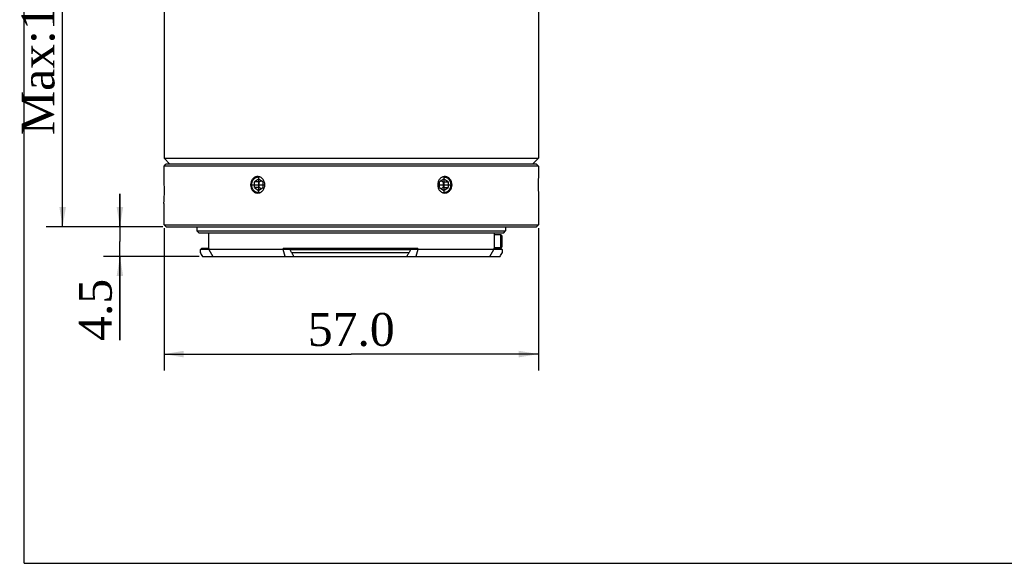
# Model space of a CAD drawing. Header units: millimetres. Extents: x -1 to 299, y -1 to 165.
# Tile 1 of 9: x -1 to 149, y 0 to 83. Entities that reach past the tile are written whole.
import ezdxf
from ezdxf.enums import TextEntityAlignment as Align

# ---------------------------------------------------------------- set-up
doc = ezdxf.new("R2010")
doc.units = ezdxf.units.MM
doc.header["$LTSCALE"] = 16.445818
doc.layers.get('0').update_dxf_attribs({"linetype": 'CONTINUOUS'})
doc.layers.add('20_ALL_FEATURES', color=7, linetype='CONTINUOUS')
doc.styles.add('TEXTSTYLE_2', font='times.ttf')
doc.dimstyles.new('DIMSTYLE_1', dxfattribs={"dimtxt": 5.0001, "dimasz": 3, "dimexe": 2.5, "dimexo": 0.5, "dimgap": 1.250025, "dimtad": 1, "dimdec": 1, "dimdsep": 46, "dimtxsty": 'TEXTSTYLE_2', "dimblk": '_FILLED', "dimblk1": '_FILLED', "dimblk2": '_FILLED', "dimcen": 0.09, "dimadec": 1, "dimazin": 2, "dimtp": 0.1, "dimtm": 0.1, "dimtfac": 1, "dimtdec": 1, "dimtofl": 0, "dimtmove": 0, "dimatfit": 3, "dimldrblk": '_FILLED', "dimfxl": 1, "dimtolj": 1, "dimarcsym": 0})
doc.dimstyles.new('DIMSTYLE_2', dxfattribs={"dimtxt": 5.0001, "dimasz": 3, "dimexe": 2.5, "dimexo": 0.5, "dimgap": 1.250025, "dimtad": 1, "dimdsep": 46, "dimtxsty": 'TEXTSTYLE_2', "dimblk": '_FILLED', "dimblk1": '_FILLED', "dimblk2": '_FILLED', "dimcen": 0.09, "dimazin": 2, "dimtp": 0.1, "dimtm": 0.1, "dimtfac": 1, "dimtdec": 0, "dimtofl": 0, "dimtmove": 0, "dimatfit": 3, "dimldrblk": '_FILLED', "dimfxl": 1, "dimtolj": 1, "dimarcsym": 0})

# ---------------------------------------------------------------- blocks, each defined once
blk = doc.blocks.new('_FILLED')
at = {"color": 0, "linetype": 'BYBLOCK'}
blk.add_solid([(0, 0), (-1, 0.167), (-1, -0.167)], dxfattribs=at)
blk = doc.blocks.new('*D0')
at = {"color": 7}
for p, q in [((4.58, 135.38), (3.33, 135.38)), ((18.06, 135.38), (4.58, 135.38)), ((5.83, 135.38), (5.83, 93.28)), ((5.83, 51.19), (5.83, 93.28)), ((4.58, 51.19), (3.33, 51.19)), ((21.06, 51.19), (4.58, 51.19))]:
    blk.add_line(p, q, dxfattribs=at)
at = {"color": 7, "xscale": 3, "yscale": 3, "zscale": 3}
for p, rotation in [((5.83, 135.38), 90), ((5.83, 51.19), 270)]:
    blk.add_blockref('_FILLED', p, dxfattribs=dict(at, rotation=rotation))
at = {"color": 7, "style": 'TEXTSTYLE_2'}
blk.add_text('Max:120.5   Min:84.3', height=5.0001, rotation=90, dxfattribs=at).set_placement((4.58, 98.42), align=Align.CENTER)
blk = doc.blocks.new('*D2')
at = {"color": 7}
for p, q in [((14.55, 51.19), (14.55, 56.19)), ((14.55, 56.19), (14.55, 48.94)), ((13.3, 51.19), (12.05, 51.19)), ((21.06, 51.19), (13.3, 51.19)), ((14.55, 33.94), (14.55, 48.94)), ((13.3, 46.69), (12.05, 46.69)), ((26.61, 46.69), (13.3, 46.69)), ((14.55, 46.69), (14.55, 33.94))]:
    blk.add_line(p, q, dxfattribs=at)
at = {"color": 7, "xscale": 3, "yscale": 3, "zscale": 3}
for p, rotation in [((14.55, 51.19), 270), ((14.55, 46.69), 90)]:
    blk.add_blockref('_FILLED', p, dxfattribs=dict(at, rotation=rotation))
at = {"color": 7, "style": 'TEXTSTYLE_2'}
blk.add_text('4.5', height=5, rotation=90, dxfattribs=at).set_placement((13.3, 38.56), align=Align.CENTER)
blk = doc.blocks.new('*D3')
at = {"color": 7}
for p, q in [((21.26, 50.99), (21.26, 33.08)), ((78.26, 50.99), (78.26, 33.08)), ((21.26, 33.08), (21.26, 29.33)), ((78.26, 33.08), (78.26, 29.33)), ((21.26, 31.83), (49.76, 31.83)), ((78.26, 31.83), (49.76, 31.83))]:
    blk.add_line(p, q, dxfattribs=at)
at = {"color": 7, "xscale": 3, "yscale": 3, "zscale": 3, "rotation": 180}
blk.add_blockref('_FILLED', (21.26, 31.83), dxfattribs=at)
at = {"color": 7, "xscale": 3, "yscale": 3, "zscale": 3}
blk.add_blockref('_FILLED', (78.26, 31.83), dxfattribs=at)
at = {"color": 7, "style": 'TEXTSTYLE_2'}
blk.add_text('57.0', height=5, dxfattribs=at).set_placement((49.76, 33.08), align=Align.CENTER)

msp = doc.modelspace()

# ---------------------------------------------------------------- linework, layer by layer
at = {"color": 7}
for q in [(0, 165.33), (299.015, 0)]:
    msp.add_line((0, 0), q, dxfattribs=at)
at = {"layer": '20_ALL_FEATURES', "color": 7}
for p, q in [((21.258, 102.937), (21.258, 61.637)), ((78.258, 102.937), (78.258, 61.637)), ((22.158, 60.737), (21.258, 61.637)), ((21.258, 61.637), (78.258, 61.637)), ((77.358, 60.737), (78.258, 61.637)), ((21.258, 60.437), (21.558, 60.737)), ((21.258, 58.637), (21.258, 60.437)), ((78.258, 60.437), (21.258, 60.437)), ((77.958, 60.737), (21.558, 60.737)), ((78.258, 60.437), (77.958, 60.737)), ((78.258, 60.437), (78.258, 59.137)), ((35.658, 58.453), (35.008, 58.02)), ((35.658, 58.824), (35.658, 56.351)), ((36.307, 58.02), (35.658, 58.453)), ((63.858, 58.453), (63.208, 58.02)), ((63.858, 58.824), (63.858, 56.351)), ((64.507, 58.02), (63.858, 58.453)), ((34.359, 57.587), (36.603, 57.587)), ((35.008, 57.154), (35.008, 58.02)), ((35.758, 58.02), (35.008, 58.02)), ((35.008, 57.154), (35.658, 56.721)), ((35.758, 57.154), (35.008, 57.154)), ((35.658, 56.721), (36.307, 57.154)), ((35.758, 58.02), (36.033, 58.203)), ((35.758, 57.154), (35.758, 58.02)), ((36.033, 56.971), (35.758, 57.154)), ((36.307, 58.02), (36.307, 57.154)), ((62.913, 57.587), (65.157, 57.587)), ((63.208, 57.154), (63.208, 58.02)), ((63.208, 57.154), (63.858, 56.721)), ((63.483, 58.203), (63.757, 58.02)), ((63.757, 57.154), (63.483, 56.971)), ((63.757, 58.02), (63.757, 57.154)), ((63.757, 58.02), (64.507, 58.02)), ((63.757, 57.154), (64.507, 57.154)), ((63.858, 56.721), (64.507, 57.154)), ((64.507, 58.02), (64.507, 57.154)), ((21.325, 56.687), (21.258, 56.687)), ((78.258, 56.037), (78.258, 51.487)), ((21.258, 51.687), (21.258, 54.737)), ((21.258, 51.687), (21.264, 51.687)), ((21.264, 51.487), (21.264, 51.687)), ((21.264, 51.487), (21.564, 51.187)), ((21.264, 51.487), (78.258, 51.487)), ((21.564, 51.187), (77.958, 51.187)), ((26.258, 51.187), (26.258, 50.587)), ((73.258, 51.187), (73.258, 50.587)), ((77.958, 51.187), (78.258, 51.487)), ((26.558, 50.287), (26.258, 50.587)), ((26.258, 50.587), (73.258, 50.587)), ((26.558, 50.287), (72.958, 50.287)), ((28.008, 50.287), (28.008, 47.887)), ((71.508, 49.737), (71.506, 49.687)), ((71.508, 50.287), (71.508, 47.887)), ((72.508, 49.987), (71.508, 49.987)), ((72.508, 47.987), (72.508, 49.987)), ((72.708, 48.187), (72.708, 49.787)), ((72.958, 50.287), (73.258, 50.587)), ((71.506, 48.287), (71.508, 48.237)), ((72.508, 47.987), (71.508, 47.987)), ((26.758, 47.687), (26.852, 47.781)), ((26.758, 47.687), (26.758, 47.643)), ((40.435, 47.726), (26.797, 47.726)), ((26.852, 47.781), (26.958, 47.887)), ((28.076, 47.887), (26.958, 47.887)), ((27.11, 46.687), (72.406, 46.687)), ((28.076, 47.887), (28.076, 47.726)), ((28.076, 47.726), (28.674, 46.687)), ((39.391, 47.726), (39.391, 47.887)), ((59.873, 47.887), (39.391, 47.887)), ((39.677, 46.687), (39.391, 47.726)), ((58.785, 47.687), (40.454, 47.687)), ((40.677, 47.287), (58.561, 47.287)), ((58.21, 46.699), (58.203, 46.687)), ((72.719, 47.726), (58.805, 47.726)), ((59.873, 47.726), (59.594, 46.687)), ((59.873, 47.887), (59.873, 47.726)), ((70.841, 46.687), (71.44, 47.726)), ((71.44, 47.726), (71.44, 47.887)), ((72.558, 47.887), (71.44, 47.887)), ((72.758, 47.687), (72.558, 47.887))]:
    msp.add_line(p, q, dxfattribs=at)
for centre, radius, start, end in [((-7.221, 56.686), 28.546, 0.00356, 3.92017), ((35.658, 57.88), 0.907, 75.2768, 89.97387), ((63.858, 57.88), 0.907, 90.02618, 104.73441), ((-7.274, 56.691), 28.598, 356.08343, 359.99365), ((35.658, 57.294), 0.907, 270.02618, 284.73436), ((63.858, 57.294), 0.907, 255.27681, 269.97387), ((92.85, 48.987), 21.356, 178.11863, 181.8814), ((72.508, 49.787), 0.2, 0, 90), ((72.508, 48.187), 0.2, 270, 360), ((89.79, 47.73), 63.032, 180.07877, 180.40215), ((244.081, 173.84), 251.484, 210.21357, 210.37188), ((38.709, 47.823), 1.729, 356.78523, 359.98061), ((38.867, 46.928), 1.76, 25.55662, 26.9812), ((38.811, 47.823), 1.627, 359.9907, 2.25922), ((-49.637, -2.736), 103.242, 28.9814, 29.23547), ((147.217, -2.091), 101.479, 150.62503, 150.88387), ((60.392, 46.891), 1.793, 152.55443, 153.649), ((60.358, 46.909), 1.755, 152.23454, 152.55421), ((60.437, 47.799), 1.634, 176.91295, 180.01665), ((60.513, 47.799), 1.71, 180.00264, 181.2042), ((60.558, 47.8), 1.754, 181.20414, 182.39572), ((-156.969, 181.086), 265.85, 329.63239, 329.78215), ((9.879, 47.729), 62.879, 359.59757, 359.96205)]:
    msp.add_arc(centre, radius, start, end, dxfattribs=at)
for points, knots in [([(35.508, 58.837), (35.437, 58.837), (35.295, 58.821), (35.091, 58.749), (34.904, 58.631), (34.686, 58.419), (34.491, 58.068), (34.413, 57.587), (34.491, 57.106), (34.686, 56.755), (34.904, 56.543), (35.091, 56.426), (35.295, 56.353), (35.437, 56.337), (35.508, 56.337)], [0, 0, 0, 0, 0.0582561, 0.1170564, 0.1769729, 0.2385624, 0.3666664, 0.4999973, 0.6333291, 0.7614351, 0.8230256, 0.882943, 0.9417438, 1, 1, 1, 1]), ([(34.619, 57.587), (34.619, 57.665), (34.632, 57.822), (34.691, 58.047), (34.787, 58.256), (34.916, 58.439), (35.074, 58.59), (35.226, 58.684), (35.355, 58.737), (35.455, 58.766), (35.556, 58.783), (35.624, 58.787), (35.658, 58.787)], [0, 0, 0, 0, 0.1335979, 0.2659294, 0.3959155, 0.5227613, 0.6461197, 0.7661677, 0.8252392, 0.8837912, 0.9420018, 1, 1, 1, 1]), ([(35.508, 56.337), (35.579, 56.337), (35.723, 56.354), (36.001, 56.451), (36.309, 56.69), (36.548, 57.104), (36.632, 57.587), (36.548, 58.071), (36.309, 58.484), (36.001, 58.724), (35.723, 58.821), (35.579, 58.837), (35.508, 58.837)], [0, 0, 0, 0, 0.0580739, 0.1171685, 0.2391429, 0.3675467, 0.4999973, 0.6324489, 0.7608546, 0.8828308, 0.941926, 1, 1, 1, 1]), ([(64.008, 58.837), (63.937, 58.837), (63.793, 58.821), (63.515, 58.724), (63.207, 58.484), (62.968, 58.071), (62.883, 57.587), (62.968, 57.104), (63.207, 56.69), (63.515, 56.451), (63.793, 56.354), (63.937, 56.337), (64.008, 56.337)], [0, 0, 0, 0, 0.0580739, 0.1171685, 0.2391429, 0.3675467, 0.4999973, 0.6324489, 0.7608546, 0.8828308, 0.941926, 1, 1, 1, 1]), ([(63.858, 58.787), (63.892, 58.787), (63.96, 58.783), (64.061, 58.766), (64.161, 58.737), (64.29, 58.684), (64.441, 58.59), (64.6, 58.439), (64.729, 58.256), (64.825, 58.047), (64.884, 57.822), (64.897, 57.665), (64.897, 57.587)], [0, 0, 0, 0, 0.0579982, 0.1162088, 0.1747608, 0.2338323, 0.3538803, 0.4772387, 0.6040845, 0.7340706, 0.8664021, 1, 1, 1, 1]), ([(64.008, 56.337), (64.079, 56.337), (64.221, 56.353), (64.425, 56.426), (64.612, 56.543), (64.83, 56.755), (65.025, 57.106), (65.103, 57.587), (65.025, 58.068), (64.83, 58.419), (64.612, 58.631), (64.425, 58.749), (64.221, 58.821), (64.079, 58.837), (64.008, 58.837)], [0, 0, 0, 0, 0.0582561, 0.1170564, 0.1769729, 0.2385624, 0.3666664, 0.4999973, 0.6333292, 0.7614351, 0.8230256, 0.882943, 0.9417438, 1, 1, 1, 1]), ([(78.258, 59.137), (78.258, 59.14), (78.257, 59.118), (78.256, 59.107), (78.254, 59.064), (78.25, 58.992), (78.244, 58.861), (78.232, 58.583), (78.219, 58.152), (78.213, 57.587), (78.219, 57.022), (78.232, 56.591), (78.244, 56.314), (78.25, 56.183), (78.254, 56.11), (78.256, 56.067), (78.257, 56.057), (78.258, 56.035), (78.258, 56.037)], [0, 0, 0, 0, 0.0023873, 0.0095245, 0.0213441, 0.037755, 0.0836619, 0.1456038, 0.3078465, 0.5000001, 0.6921485, 0.8543898, 0.9163342, 0.9622432, 0.978655, 0.9904751, 0.9976126, 1, 1, 1, 1]), ([(35.658, 56.387), (35.624, 56.387), (35.556, 56.391), (35.455, 56.408), (35.355, 56.437), (35.226, 56.491), (35.074, 56.585), (34.916, 56.736), (34.787, 56.919), (34.691, 57.127), (34.632, 57.353), (34.619, 57.509), (34.619, 57.587)], [0, 0, 0, 0, 0.0579982, 0.1162088, 0.1747608, 0.2338323, 0.3538803, 0.4772387, 0.6040845, 0.7340706, 0.8664021, 1, 1, 1, 1]), ([(64.897, 57.587), (64.897, 57.509), (64.884, 57.353), (64.825, 57.127), (64.729, 56.919), (64.6, 56.736), (64.441, 56.585), (64.29, 56.491), (64.161, 56.437), (64.061, 56.408), (63.96, 56.391), (63.892, 56.387), (63.858, 56.387)], [0, 0, 0, 0, 0.1335979, 0.2659294, 0.3959155, 0.5227613, 0.6461197, 0.7661677, 0.8252392, 0.8837912, 0.9420018, 1, 1, 1, 1]), ([(41.037, 46.687), (41.008, 46.737), (40.89, 46.939), (40.769, 47.138), (40.677, 47.287)], [0, 0, 0, 0, 0.2493462, 1, 1, 1, 1]), ([(58.561, 47.287), (58.531, 47.239), (58.412, 47.044), (58.296, 46.847), (58.21, 46.699)], [0, 0, 0, 0, 0.2506563, 1, 1, 1, 1])]:
    msp.add_open_spline(points, degree=3, knots=knots, dxfattribs=at)

# ---------------------------------------------------------------- dimensions: what is measured, and where the dimension line sits
at = {"color": 7}
for base, p1, p2, angle, text, dimstyle, picture, middle in [((5.831, 135.379), (21.564, 51.187), (18.558, 135.379), 90, 'Max:120.5   Min:84.3', 'DIMSTYLE_1', '*D0', (5.831, 98.417)), ((14.555, 46.687), (21.564, 51.187), (27.11, 46.687), 270, '4.5', 'DIMSTYLE_2', '*D2', (14.555, 38.357)), ((21.258, 31.829), (78.258, 51.487), (21.258, 51.493), 180, '57.0', 'DIMSTYLE_2', '*D3', (49.795, 31.829))]:
    dim = msp.add_linear_dim(base=base, p1=p1, p2=p2, angle=angle, text=text, dimstyle=dimstyle, dxfattribs=at)
    dim.commit()
    dim.dimension.update_dxf_attribs({"geometry": picture, "text_midpoint": middle, "dimtype": 160})

doc.saveas('drawing.dxf')
